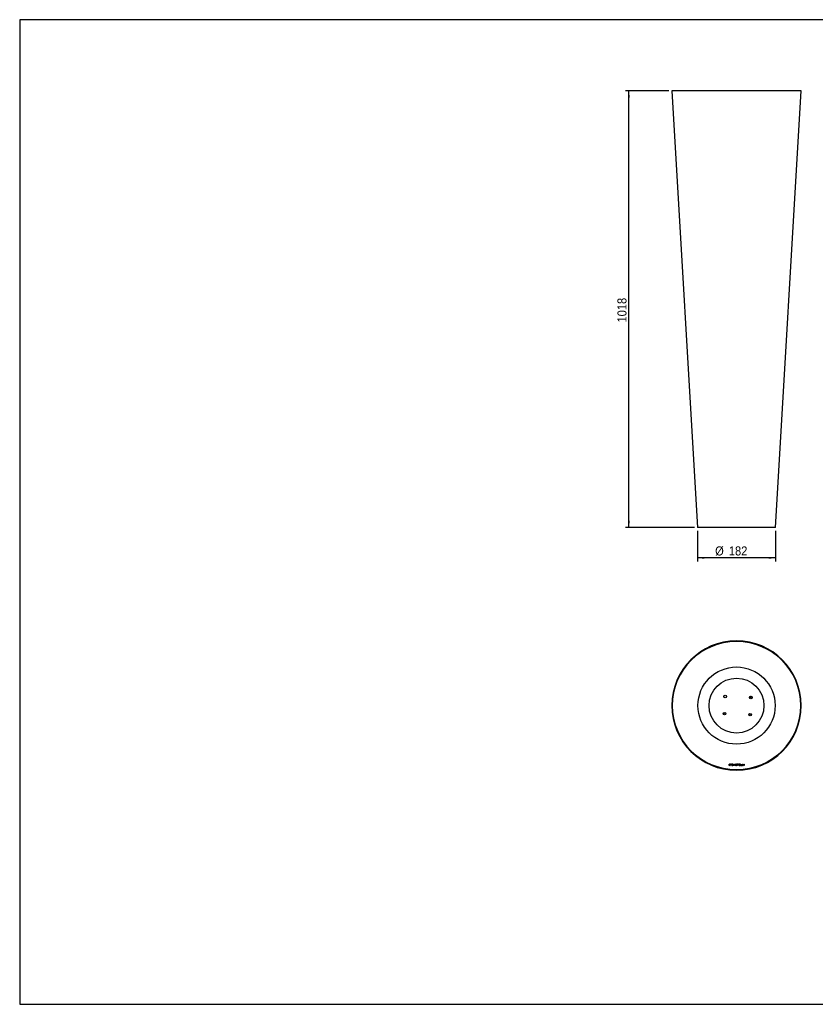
# Model space of a CAD drawing. Header units: millimetres. Extents: x 40 to 3320, y 40 to 2336.
# Tile 1 of 2: x 40 to 1896, y 40 to 2336. Entities that reach past the tile are written whole.
import ezdxf

# ---------------------------------------------------------------- set-up
doc = ezdxf.new("R2010")
doc.units = ezdxf.units.MM
doc.header["$LTSCALE"] = 8
doc.linetypes.add('SLD-Solido', pattern=[0])
doc.layers.add('QUOTE', color=1, linetype='SLD-Solido')
doc.layers.add('SCHIZZI', color=9, linetype='Continuous')
doc.styles.add('SLDTEXTSTYLE0', font='GOTHIC.TTF', dxfattribs={"width": 0.913})
doc.dimstyles.new('SLDDIMSTYLE0', dxfattribs={"dimtxt": 21.166667, "dimasz": 16, "dimexe": 0, "dimexo": 0.0625, "dimgap": 5.291667, "dimtad": 1, "dimdec": 0, "dimrnd": 1e-09, "dimzin": 12, "dimdsep": 46, "dimtxsty": 'SLDTEXTSTYLE0', "dimsah": 1, "dimcen": 0.09, "dimadec": 0, "dimazin": 3, "dimtfac": 1, "dimtdec": 0, "dimtofl": 0, "dimtmove": 0, "dimatfit": 3, "dimfxl": 1, "dimfrac": 2, "dimtolj": 1, "dimtzin": 12, "dimarcsym": 0})

# ---------------------------------------------------------------- blocks, each defined once
blk = doc.blocks.new('_D')
at = {"layer": 'QUOTE', "transparency": 16777216}
for p, q in [((1621.5, 1144), (1621.5, 1072.8)), ((1803.2, 1144), (1803.2, 1072.8)), ((1803.2, 1080.8), (1621.5, 1080.8))]:
    blk.add_line(p, q, dxfattribs=at)
for points in [[(1621.5, 1080.8), (1637.5, 1078.8), (1637.5, 1082.8)], [(1803.2, 1080.8), (1787.2, 1082.8), (1787.2, 1078.8)]]:
    blk.add_solid(points, dxfattribs=at)
at = {"layer": 'QUOTE', "transparency": 16777216, "char_height": 21.17, "attachment_point": 1, "style": 'SLDTEXTSTYLE0'}
for s, insert in [('%%c', (1662.4, 1107.8)), ('182', (1694.4, 1107.8))]:
    blk.add_mtext(s, dxfattribs=dict(at, insert=insert))
blk = doc.blocks.new('_D_1')
at = {"layer": 'QUOTE', "transparency": 16777216}
for p, q in [((1554.4, 2170.2), (1453.4, 2170.2)), ((1461.4, 1152), (1461.4, 2170.2)), ((1614.3, 1152), (1453.4, 1152))]:
    blk.add_line(p, q, dxfattribs=at)
for points in [[(1461.4, 2170.2), (1459.4, 2154.2), (1463.4, 2154.2)], [(1461.4, 1152), (1463.4, 1168), (1459.4, 1168)]]:
    blk.add_solid(points, dxfattribs=at)
at = {"layer": 'QUOTE', "transparency": 16777216, "insert": (1434.4, 1629.9), "char_height": 21.17, "attachment_point": 1, "rotation": 90, "style": 'SLDTEXTSTYLE0'}
blk.add_mtext('1018', dxfattribs=at)

msp = doc.modelspace()

# ---------------------------------------------------------------- linework, layer by layer
for p, q in [((40, 2336), (40, 40)), ((1561.4, 2170.2), (1621.5, 1152)), ((1562.4, 2170.2), (1561.4, 2170.2)), ((1863.3, 2170.2), (1561.4, 2170.2)), ((1862.3, 2170.2), (1562.4, 2170.2)), ((1803.2, 1152), (1863.3, 2170.2)), ((1863.3, 2170.2), (1862.3, 2170.2)), ((1803.2, 1152), (1621.5, 1152)), ((1712.2, 887.6), (1712.2, 886.6)), ((1712.2, 886.6), (1712.2, 886.5)), ((1712.5, 887.6), (1712.5, 886.6)), ((1712.5, 886.6), (1712.5, 886.5)), ((1742.7, 756), (1746.6, 758.3)), ((1748.6, 755.7), (1743.9, 753)), ((1686.3, 719.8), (1681.3, 716.9)), ((1747, 714.8), (1742.1, 717.6)), ((1694.8, 600.2), (1696.2, 600.2)), ((1694.8, 596.8), (1694.8, 600.2)), ((1695.3, 599.8), (1696.2, 599.8)), ((1695.3, 597.2), (1695.3, 599.8)), ((1696.4, 597.2), (1695.3, 597.2)), ((1698.9, 600.2), (1700.3, 600.2)), ((1698.9, 598.3), (1698.9, 600.2)), ((1700.3, 598.3), (1698.9, 598.3)), ((1699.2, 599.9), (1699.2, 599.4)), ((1700.3, 599.9), (1699.2, 599.9)), ((1699.2, 599.4), (1700.3, 599.4)), ((1699.2, 599.1), (1699.2, 598.5)), ((1700.3, 599.1), (1699.2, 599.1)), ((1699.2, 598.5), (1700.3, 598.5)), ((1700.3, 600.2), (1700.3, 599.9)), ((1700.3, 599.4), (1700.3, 599.1)), ((1700.3, 598.5), (1700.3, 598.3)), ((1701.6, 596.1), (1702.1, 597.1)), ((1703.3, 599.8), (1702.2, 597.5)), ((1703.7, 599.6), (1702.6, 597.3)), ((1703.5, 600.2), (1703.8, 601)), ((1703.8, 601), (1704.3, 601)), ((1704.3, 601), (1703.9, 600)), ((1704.2, 599.8), (1703.9, 599.4)), ((1703.9, 597.6), (1704.2, 597.3)), ((1705.5, 596.8), (1707, 600.3)), ((1706.4, 597.9), (1706, 596.8)), ((1708.1, 597.9), (1706.4, 597.9)), ((1706.6, 598.3), (1707.3, 599.7)), ((1707.9, 598.3), (1706.6, 598.3)), ((1707, 600.3), (1707.5, 600.3)), ((1707.3, 599.7), (1707.9, 598.3)), ((1707.5, 600.3), (1709, 596.8)), ((1708.6, 596.8), (1708.1, 597.9)), ((1710, 597.7), (1710.4, 597.7)), ((1712.6, 599.3), (1712.2, 599.3)), ((1713.8, 600.2), (1716.6, 600.2)), ((1713.8, 599.8), (1713.8, 600.2)), ((1714.9, 599.8), (1713.8, 599.8)), ((1714.9, 596.8), (1714.9, 599.8)), ((1715.5, 599.8), (1715.5, 596.8)), ((1716.6, 599.8), (1715.5, 599.8)), ((1716.6, 600.2), (1716.6, 599.8)), ((1717.9, 600.2), (1720.4, 600.2)), ((1717.9, 596.8), (1717.9, 600.2)), ((1720.4, 599.8), (1718.4, 599.8)), ((1718.4, 599.8), (1718.4, 598.7)), ((1718.4, 598.7), (1720.4, 598.7)), ((1718.4, 598.3), (1718.4, 597.2)), ((1720.4, 598.3), (1718.4, 598.3)), ((1718.4, 597.2), (1720.4, 597.2)), ((1720.4, 600.2), (1720.4, 599.8)), ((1720.4, 598.7), (1720.4, 598.3)), ((1720.4, 597.2), (1720.4, 596.8)), ((1721.9, 600.2), (1722.4, 600.2)), ((1721.9, 596.8), (1721.9, 600.2)), ((1722.4, 600.2), (1722.4, 597.2)), ((1722.4, 597.2), (1724.3, 597.2)), ((1724.3, 597.2), (1724.3, 596.8)), ((1725.6, 600.2), (1726.1, 600.2)), ((1725.6, 596.8), (1725.6, 600.2)), ((1726.1, 600.2), (1726.1, 597.2)), ((1726.1, 597.2), (1728, 597.2)), ((1728, 597.2), (1728, 596.8)), ((1729.4, 600.2), (1729.8, 600.2)), ((1729.4, 596.8), (1729.4, 600.2)), ((1729.8, 600.2), (1729.8, 596.8)), ((1696.4, 596.8), (1694.8, 596.8)), ((1702.1, 596.1), (1701.6, 596.1)), ((1702.4, 596.9), (1702.1, 596.1)), ((1706, 596.8), (1705.5, 596.8)), ((1709, 596.8), (1708.6, 596.8)), ((1715.5, 596.8), (1714.9, 596.8)), ((1720.4, 596.8), (1717.9, 596.8)), ((1724.3, 596.8), (1721.9, 596.8)), ((1728, 596.8), (1725.6, 596.8)), ((1729.8, 596.8), (1729.4, 596.8))]:
    msp.add_line(p, q)
for centre, radius in [((1712.3, 736.6), 149.9), ((1712.3, 736.6), 90), ((1712.3, 736.6), 64), ((1685.7, 757.6), 3), ((1745.6, 755.4), 3), ((1684.2, 717.7), 3), ((1744.2, 715.5), 3)]:
    msp.add_circle(centre, radius)
for centre, radius, start, end in [((1712.3, 736.6), 150.9, 90.05, 89.95), ((1712.3, 736.6), 149.9, 90.05, 89.95), ((1696, 594.9), 5.33, 86.472, 88.5829), ((1696, 594.9), 4.9, 86.472, 88.5829), ((1696.3, 598.4), 1.37, 42.0558, 87.2172), ((1696.3, 598.4), 1.8, 41.9374, 87.0427), ((1696.2, 598.6), 1.4, 274.5048, 328.9435), ((1696.2, 598.6), 1.83, 274.5048, 329.2563), ((1696.3, 598.5), 1.25, 331.6238, 41.0678), ((1696.3, 598.5), 1.68, 331.2789, 41.1948), ((1703, 598.5), 1.74, 112.8715, 191.1136), ((1703, 598.5), 1.68, 189.3881, 237.2677), ((1703, 598.5), 1.31, 112.9292, 191.1136), ((1703, 598.5), 1.25, 188.8398, 234.297), ((1703, 598.6), 1.7, 73.7445, 112.5188), ((1703, 598.6), 1.27, 76.4521, 112.4596), ((1703, 598.5), 1.25, 254.0792, 263.8428), ((1703, 598.4), 1.22, 261.2176, 318.7694), ((1703, 598.4), 1.65, 261.5589, 316.5956), ((1703, 598.6), 1.27, 42.6136, 57.0746), ((1703, 598.6), 1.7, 44.3698, 59.2778), ((1710.9, 597.7), 0.926, 179.9031, 233.7615), ((1711, 599.3), 0.89, 121.1489, 247.4496), ((1710.9, 597.7), 0.507, 180.0823, 229.8095), ((1711.3, 598.5), 1.82, 237.5545, 303.3639), ((1711.4, 598.8), 1.51, 59.4852, 121.8272), ((1711, 599.3), 0.461, 120.8588, 247.2026), ((1711.3, 598.5), 1.4, 237.6212, 301.8331), ((1712.1, 601.8), 3.58, 247.7152, 258.826), ((1711.4, 598.8), 1.08, 59.4852, 121.973), ((1712.1, 601.8), 3.15, 247.7153, 258.8256), ((1710.3, 593.2), 5.18, 70.5082, 78.4173), ((1710.7, 594.8), 4.03, 68.3036, 79.24), ((1711.6, 599.3), 0.606, 5.2712, 52.6443), ((1711.6, 599.3), 1.03, 2.9602, 55.7958), ((1711.9, 597.8), 0.38, 14.4303, 68.0667), ((1711.7, 597.8), 0.561, 307.7696, 7.8983), ((1712, 597.8), 0.77, 11.7669, 71.9683), ((1711.7, 597.8), 0.99, 307.7696, 9.1696), ((1703, 598.5), 1.68, 251.9493, 263.5079)]:
    msp.add_arc(centre, radius, start, end)
at = {"layer": 'SCHIZZI'}
msp.add_line((3319.8, 2336), (40, 2336), dxfattribs=at)
at = {"layer": 'SCHIZZI', "color": 7, "true_color": 0xffffff}
msp.add_line((40, 40), (3320, 40), dxfattribs=at)

# ---------------------------------------------------------------- dimensions: what is measured, and where the dimension line sits
at = {"layer": 'QUOTE'}
dim = msp.add_linear_dim(base=(1461.4, 2170.2), p1=(1622.3, 1152), p2=(1562.4, 2170.2), angle=90, dimstyle='SLDDIMSTYLE0', dxfattribs=at)
dim.commit()
dim.dimension.update_dxf_attribs({"geometry": '_D_1', "text_midpoint": (1461.4, 1661.1), "dimtype": 160})
dim = msp.add_linear_dim(base=(1621.5, 1080.8), p1=(1803.2, 1152), p2=(1621.5, 1152), text='%%c<>', dimstyle='SLDDIMSTYLE0', dxfattribs=at)
dim.commit()
dim.dimension.update_dxf_attribs({"geometry": '_D', "text_midpoint": (1701.9, 1080.8), "dimtype": 160})

doc.saveas('drawing.dxf')
